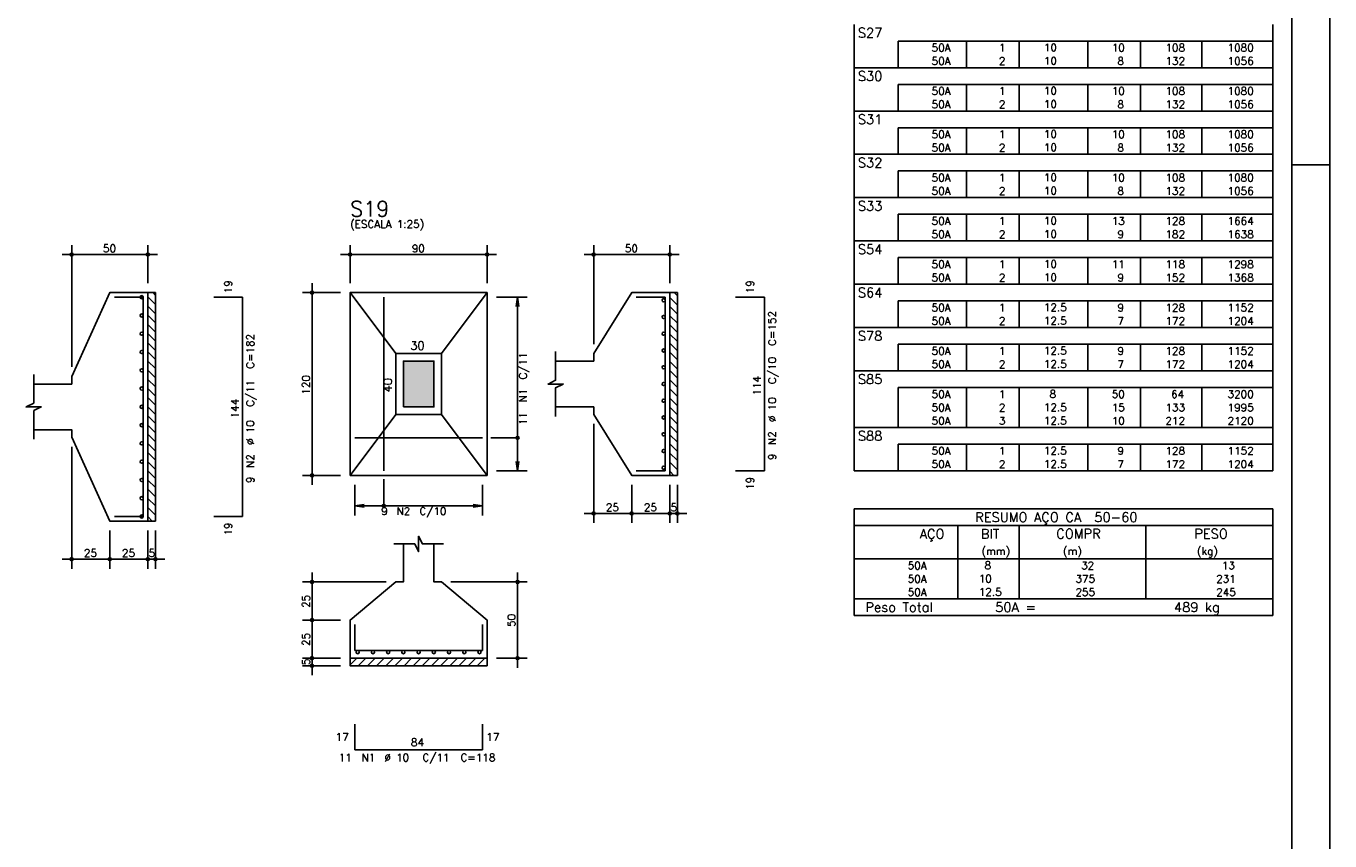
# Model space of a CAD drawing. Extents: x 0 to 119, y 0 to 84.
# Tile 12 of 13: x 85 to 119, y 42 to 63. Entities that reach past the tile are written whole.
import ezdxf

# ---------------------------------------------------------------- set-up
doc = ezdxf.new("R2010")
doc.units = 0
doc.header["$MEASUREMENT"] = 0
for name, color, linetype in [('1', 1, 'CONTINUOUS'), ('2', 2, 'CONTINUOUS'), ('3', 3, 'CONTINUOUS'), ('6', 6, 'CONTINUOUS'), ('7', 7, 'CONTINUOUS'), ('8', 8, 'CONTINUOUS'), ('9', 9, 'CONTINUOUS')]:
    doc.layers.add(name, color=color, linetype=linetype)
doc.styles.get("Standard").update_dxf_attribs({"font": 'ROMANS.SHX'})

msp = doc.modelspace()

# ---------------------------------------------------------------- linework, layer by layer
at = {"layer": '1', "linetype": 'Continuous'}
for p, q in [((118.900002, 0), (118.900002, 84.099998)), ((117.900002, 59.400002), (118.900002, 59.400002)), ((87.83733, 55.931621), (88.03733, 55.731621)), ((87.963897, 56.04547), (88.03733, 55.972037)), ((101.5528, 55.91988), (101.7528, 55.71988)), ((101.667626, 56.04547), (101.7528, 55.960296)), ((87.83733, 55.691204), (88.03733, 55.491204)), ((101.5528, 55.679464), (101.7528, 55.479464)), ((87.83733, 55.450788), (88.03733, 55.250788)), ((87.83733, 55.210372), (88.03733, 55.010372)), ((101.5528, 55.439048), (101.7528, 55.239048)), ((101.5528, 55.198631), (101.7528, 54.998631)), ((87.83733, 54.969956), (88.03733, 54.769956)), ((101.5528, 54.958215), (101.7528, 54.758215)), ((87.83733, 54.729539), (88.03733, 54.529539)), ((87.83733, 54.489123), (88.03733, 54.289123)), ((101.5528, 54.717799), (101.7528, 54.517799)), ((87.83733, 54.248707), (88.03733, 54.048707)), ((101.5528, 54.477382), (101.7528, 54.277382)), ((101.5528, 54.236966), (101.7528, 54.036966)), ((87.83733, 54.00829), (88.03733, 53.80829)), ((101.5528, 53.99655), (101.7528, 53.79655)), ((87.83733, 53.767874), (88.03733, 53.567874)), ((87.83733, 53.527458), (88.03733, 53.327458)), ((101.5528, 53.756133), (101.7528, 53.556133)), ((101.5528, 53.515717), (101.7528, 53.315717)), ((87.83733, 53.287041), (88.03733, 53.087041)), ((101.5528, 53.275301), (101.7528, 53.075301)), ((87.83733, 53.046625), (88.03733, 52.846625)), ((87.83733, 52.806209), (88.03733, 52.606209)), ((101.5528, 53.034885), (101.7528, 52.834885)), ((101.5528, 52.794468), (101.7528, 52.594468)), ((87.83733, 52.565792), (88.03733, 52.365792)), ((101.5528, 52.554052), (101.7528, 52.354052)), ((87.83733, 52.325376), (88.03733, 52.125376)), ((87.83733, 52.08496), (88.03733, 51.88496)), ((101.5528, 52.313636), (101.7528, 52.113636)), ((87.83733, 51.844544), (88.03733, 51.644544)), ((101.5528, 52.073219), (101.7528, 51.873219)), ((101.5528, 51.832803), (101.7528, 51.632803)), ((87.83733, 51.604127), (88.03733, 51.404127)), ((101.5528, 51.592387), (101.7528, 51.392387)), ((87.83733, 51.363711), (88.03733, 51.163711)), ((87.83733, 51.123295), (88.03733, 50.923295)), ((101.5528, 51.35197), (101.6593, 51.24547)), ((87.83733, 50.882878), (88.03733, 50.682878)), ((87.83733, 50.642462), (88.03733, 50.442462)), ((87.83733, 50.402046), (88.03733, 50.202046)), ((87.83733, 50.161629), (87.953489, 50.04547)), ((93.1528, 46.27162), (93.32665, 46.44547)), ((93.367066, 46.24547), (93.567066, 46.44547)), ((93.607482, 46.24547), (93.807482, 46.44547)), ((93.847899, 46.24547), (94.047899, 46.44547)), ((94.088315, 46.24547), (94.288315, 46.44547)), ((94.328731, 46.24547), (94.528731, 46.44547)), ((94.569147, 46.24547), (94.769147, 46.44547)), ((94.809564, 46.24547), (95.009564, 46.44547)), ((95.04998, 46.24547), (95.24998, 46.44547)), ((95.290396, 46.24547), (95.490396, 46.44547)), ((95.530813, 46.24547), (95.730813, 46.44547)), ((95.771229, 46.24547), (95.971229, 46.44547)), ((96.011645, 46.24547), (96.211645, 46.44547)), ((96.252062, 46.24547), (96.452062, 46.44547)), ((96.492478, 46.24547), (96.692478, 46.44547)), ((96.732894, 46.24547), (96.7528, 46.265376))]:
    msp.add_line(p, q, dxfattribs=at)
for points in [[(87.83733, 50.04547), (87.83733, 56.04547), (88.03733, 56.04547), (88.03733, 50.04547), (87.83733, 50.04547)], [(101.5528, 51.24547), (101.5528, 56.04547), (101.7528, 56.04547), (101.7528, 51.24547), (101.5528, 51.24547)], [(93.1528, 46.44547), (96.7528, 46.44547), (96.7528, 46.24547), (93.1528, 46.24547), (93.1528, 46.44547)]]:
    msp.add_lwpolyline(points, dxfattribs=at)
at = {"layer": '2', "linetype": 'Continuous'}
for p, q in [((106.4, 62.652507), (106.4, 63.090007)), ((117.4, 62.652507), (117.4, 63.090007)), ((106.4, 62.302507), (106.4, 62.652507)), ((117.4, 62.652507), (107.55, 62.652507)), ((107.55, 62.652507), (107.55, 62.302507)), ((109.35, 62.652507), (109.35, 62.302507)), ((110.73, 62.652507), (110.73, 62.302507)), ((112.54, 62.652507), (112.54, 62.302507)), ((113.92, 62.652507), (113.92, 62.302507)), ((115.53, 62.652507), (115.53, 62.302507)), ((117.4, 62.302507), (117.4, 62.652507)), ((106.4, 61.952507), (106.4, 62.302507)), ((107.55, 62.302507), (107.55, 61.952507)), ((109.35, 62.302507), (109.35, 61.952507)), ((110.73, 62.302507), (110.73, 61.952507)), ((112.54, 62.302507), (112.54, 61.952507)), ((113.92, 62.302507), (113.92, 61.952507)), ((115.53, 62.302507), (115.53, 61.952507)), ((117.4, 61.952507), (117.4, 62.302507)), ((106.4, 61.515007), (106.4, 61.952507)), ((106.4, 61.952507), (117.4, 61.952507)), ((117.4, 61.515007), (117.4, 61.952507)), ((106.4, 61.165007), (106.4, 61.515007)), ((117.4, 61.515007), (107.55, 61.515007)), ((107.55, 61.515007), (107.55, 61.165007)), ((109.35, 61.515007), (109.35, 61.165007)), ((110.73, 61.515007), (110.73, 61.165007)), ((112.54, 61.515007), (112.54, 61.165007)), ((113.92, 61.515007), (113.92, 61.165007)), ((115.53, 61.515007), (115.53, 61.165007)), ((117.4, 61.165007), (117.4, 61.515007)), ((106.4, 60.815007), (106.4, 61.165007)), ((107.55, 61.165007), (107.55, 60.815007)), ((109.35, 61.165007), (109.35, 60.815007)), ((110.73, 61.165007), (110.73, 60.815007)), ((112.54, 61.165007), (112.54, 60.815007)), ((113.92, 61.165007), (113.92, 60.815007)), ((115.53, 61.165007), (115.53, 60.815007)), ((117.4, 60.815007), (117.4, 61.165007)), ((106.4, 60.377507), (106.4, 60.815007)), ((106.4, 60.815007), (117.4, 60.815007)), ((117.4, 60.377507), (117.4, 60.815007)), ((106.4, 60.027507), (106.4, 60.377507)), ((117.4, 60.377507), (107.55, 60.377507)), ((107.55, 60.377507), (107.55, 60.027507)), ((109.35, 60.377507), (109.35, 60.027507)), ((110.73, 60.377507), (110.73, 60.027507)), ((112.54, 60.377507), (112.54, 60.027507)), ((113.92, 60.377507), (113.92, 60.027507)), ((115.53, 60.377507), (115.53, 60.027507)), ((117.4, 60.027507), (117.4, 60.377507)), ((106.4, 59.677508), (106.4, 60.027507)), ((107.55, 60.027507), (107.55, 59.677508)), ((109.35, 60.027507), (109.35, 59.677508)), ((110.73, 60.027507), (110.73, 59.677508)), ((112.54, 60.027507), (112.54, 59.677508)), ((113.92, 60.027507), (113.92, 59.677508)), ((115.53, 60.027507), (115.53, 59.677508)), ((117.4, 59.677508), (117.4, 60.027507)), ((106.4, 59.240008), (106.4, 59.677508)), ((106.4, 59.677508), (117.4, 59.677508)), ((117.4, 59.240008), (117.4, 59.677508)), ((106.4, 58.890008), (106.4, 59.240008)), ((117.4, 59.240008), (107.55, 59.240008)), ((107.55, 59.240008), (107.55, 58.890008)), ((109.35, 59.240008), (109.35, 58.890008)), ((110.73, 59.240008), (110.73, 58.890008)), ((112.54, 59.240008), (112.54, 58.890008)), ((113.92, 59.240008), (113.92, 58.890008)), ((115.53, 59.240008), (115.53, 58.890008)), ((117.4, 58.890008), (117.4, 59.240008)), ((106.4, 58.540008), (106.4, 58.890008)), ((107.55, 58.890008), (107.55, 58.540008)), ((109.35, 58.890008), (109.35, 58.540008)), ((110.73, 58.890008), (110.73, 58.540008)), ((112.54, 58.890008), (112.54, 58.540008)), ((113.92, 58.890008), (113.92, 58.540008)), ((115.53, 58.890008), (115.53, 58.540008)), ((117.4, 58.540008), (117.4, 58.890008)), ((106.4, 58.102508), (106.4, 58.540008)), ((106.4, 58.540008), (117.4, 58.540008)), ((117.4, 58.102508), (117.4, 58.540008)), ((106.4, 57.752508), (106.4, 58.102508)), ((117.4, 58.102508), (107.55, 58.102508)), ((107.55, 58.102508), (107.55, 57.752508)), ((109.35, 58.102508), (109.35, 57.752508)), ((110.73, 58.102508), (110.73, 57.752508)), ((112.54, 58.102508), (112.54, 57.752508)), ((113.92, 58.102508), (113.92, 57.752508)), ((115.53, 58.102508), (115.53, 57.752508)), ((117.4, 57.752508), (117.4, 58.102508)), ((106.4, 57.402508), (106.4, 57.752508)), ((107.55, 57.752508), (107.55, 57.402508)), ((109.35, 57.752508), (109.35, 57.402508)), ((110.73, 57.752508), (110.73, 57.402508)), ((112.54, 57.752508), (112.54, 57.402508)), ((113.92, 57.752508), (113.92, 57.402508)), ((115.53, 57.752508), (115.53, 57.402508)), ((117.4, 57.402508), (117.4, 57.752508)), ((85.83733, 54.09547), (85.83733, 57.29547)), ((87.83733, 56.29547), (87.83733, 57.29547)), ((93.1528, 56.29547), (93.1528, 57.29547)), ((96.7528, 56.29547), (96.7528, 57.29547)), ((99.5528, 54.69547), (99.5528, 57.29547)), ((101.5528, 56.29547), (101.5528, 57.29547)), ((106.4, 56.965008), (106.4, 57.402508)), ((106.4, 57.402508), (117.4, 57.402508)), ((117.4, 56.965008), (117.4, 57.402508)), ((88.08733, 57.04547), (85.58733, 57.04547)), ((92.9028, 57.04547), (97.0028, 57.04547)), ((101.8028, 57.04547), (99.3028, 57.04547)), ((106.4, 56.615008), (106.4, 56.965008)), ((117.4, 56.965008), (107.55, 56.965008)), ((107.55, 56.965008), (107.55, 56.615008)), ((109.35, 56.965008), (109.35, 56.615008)), ((110.73, 56.965008), (110.73, 56.615008)), ((112.54, 56.965008), (112.54, 56.615008)), ((113.92, 56.965008), (113.92, 56.615008)), ((115.53, 56.965008), (115.53, 56.615008)), ((117.4, 56.615008), (117.4, 56.965008)), ((106.4, 56.265008), (106.4, 56.615008)), ((107.55, 56.615008), (107.55, 56.265008)), ((109.35, 56.615008), (109.35, 56.265008)), ((110.73, 56.615008), (110.73, 56.265008)), ((112.54, 56.615008), (112.54, 56.265008)), ((113.92, 56.615008), (113.92, 56.265008)), ((115.53, 56.615008), (115.53, 56.265008)), ((117.4, 56.265008), (117.4, 56.615008)), ((92.1528, 50.99547), (92.1528, 56.29547)), ((106.4, 55.827508), (106.4, 56.265008)), ((106.4, 56.265008), (117.4, 56.265008)), ((117.4, 55.827508), (117.4, 56.265008)), ((87.83733, 56.04547), (87.83733, 56.04547)), ((92.9028, 56.04547), (91.9028, 56.04547)), ((93.1528, 56.04547), (93.1528, 56.04547)), ((93.1528, 56.04547), (93.1528, 56.04547)), ((96.7528, 56.04547), (96.7528, 56.04547)), ((96.7528, 55.92547), (96.7528, 55.92547)), ((97.0028, 55.92547), (97.8028, 55.92547)), ((97.5528, 55.92547), (97.520168, 55.677609)), ((97.5528, 51.36547), (97.5528, 55.92547)), ((97.5528, 55.92547), (97.585432, 55.677609)), ((101.5528, 56.04547), (101.5528, 56.04547)), ((106.4, 55.477508), (106.4, 55.827508)), ((117.4, 55.827508), (107.55, 55.827508)), ((107.55, 55.827508), (107.55, 55.477508)), ((109.35, 55.827508), (109.35, 55.477508)), ((110.73, 55.827508), (110.73, 55.477508)), ((112.54, 55.827508), (112.54, 55.477508)), ((113.92, 55.827508), (113.92, 55.477508)), ((115.53, 55.827508), (115.53, 55.477508)), ((117.4, 55.477508), (117.4, 55.827508)), ((106.4, 55.127508), (106.4, 55.477508)), ((107.55, 55.477508), (107.55, 55.127508)), ((109.35, 55.477508), (109.35, 55.127508)), ((110.73, 55.477508), (110.73, 55.127508)), ((112.54, 55.477508), (112.54, 55.127508)), ((113.92, 55.477508), (113.92, 55.127508)), ((115.53, 55.477508), (115.53, 55.127508)), ((117.4, 55.127508), (117.4, 55.477508)), ((106.4, 54.690008), (106.4, 55.127508)), ((106.4, 55.127508), (117.4, 55.127508)), ((117.4, 54.690008), (117.4, 55.127508)), ((106.4, 54.340008), (106.4, 54.690008)), ((117.4, 54.690008), (107.55, 54.690008)), ((107.55, 54.690008), (107.55, 54.340008)), ((109.35, 54.690008), (109.35, 54.340008)), ((110.73, 54.690008), (110.73, 54.340008)), ((112.54, 54.690008), (112.54, 54.340008)), ((113.92, 54.690008), (113.92, 54.340008)), ((115.53, 54.690008), (115.53, 54.340008)), ((117.4, 54.340008), (117.4, 54.690008)), ((99.5528, 54.44547), (99.5528, 54.44547)), ((106.4, 53.990008), (106.4, 54.340008)), ((107.55, 54.340008), (107.55, 53.990008)), ((109.35, 54.340008), (109.35, 53.990008)), ((110.73, 54.340008), (110.73, 53.990008)), ((112.54, 54.340008), (112.54, 53.990008)), ((113.92, 54.340008), (113.92, 53.990008)), ((115.53, 54.340008), (115.53, 53.990008)), ((117.4, 53.990008), (117.4, 54.340008)), ((85.83733, 53.84547), (85.83733, 53.84547)), ((106.4, 53.552508), (106.4, 53.990008)), ((106.4, 53.990008), (117.4, 53.990008)), ((117.4, 53.552508), (117.4, 53.990008)), ((106.4, 53.202509), (106.4, 53.552508)), ((117.4, 53.552508), (107.55, 53.552508)), ((107.55, 53.552508), (107.55, 53.202509)), ((109.35, 53.552508), (109.35, 53.202509)), ((110.73, 53.552508), (110.73, 53.202509)), ((112.54, 53.552508), (112.54, 53.202509)), ((113.92, 53.552508), (113.92, 53.202509)), ((115.53, 53.552508), (115.53, 53.202509)), ((117.4, 53.202509), (117.4, 53.552508)), ((106.4, 52.852509), (106.4, 53.202509)), ((107.55, 53.202509), (107.55, 52.852509)), ((109.35, 53.202509), (109.35, 52.852509)), ((110.73, 53.202509), (110.73, 52.852509)), ((112.54, 53.202509), (112.54, 52.852509)), ((113.92, 53.202509), (113.92, 52.852509)), ((115.53, 53.202509), (115.53, 52.852509)), ((117.4, 52.852509), (117.4, 53.202509)), ((99.5528, 52.84547), (99.5528, 52.84547)), ((106.4, 52.502509), (106.4, 52.852509)), ((107.55, 52.852509), (107.55, 52.502509)), ((109.35, 52.852509), (109.35, 52.502509)), ((110.73, 52.852509), (110.73, 52.502509)), ((112.54, 52.852509), (112.54, 52.502509)), ((113.92, 52.852509), (113.92, 52.502509)), ((115.53, 52.852509), (115.53, 52.502509)), ((117.4, 52.502509), (117.4, 52.852509)), ((99.5528, 52.59547), (99.5528, 49.99547)), ((106.4, 52.065009), (106.4, 52.502509)), ((106.4, 52.502509), (117.4, 52.502509)), ((117.4, 52.065009), (117.4, 52.502509)), ((85.83733, 52.24547), (85.83733, 52.24547)), ((85.83733, 51.99547), (85.83733, 48.79547)), ((106.4, 51.715009), (106.4, 52.065009)), ((117.4, 52.065009), (107.55, 52.065009)), ((107.55, 52.065009), (107.55, 51.715009)), ((109.35, 52.065009), (109.35, 51.715009)), ((110.73, 52.065009), (110.73, 51.715009)), ((112.54, 52.065009), (112.54, 51.715009)), ((113.92, 52.065009), (113.92, 51.715009)), ((115.53, 52.065009), (115.53, 51.715009)), ((117.4, 51.715009), (117.4, 52.065009)), ((97.5528, 51.36547), (97.520168, 51.613331)), ((97.5528, 51.36547), (97.585432, 51.613331)), ((106.4, 51.365009), (106.4, 51.715009)), ((107.55, 51.715009), (107.55, 51.365009)), ((109.35, 51.715009), (109.35, 51.365009)), ((110.73, 51.715009), (110.73, 51.365009)), ((112.54, 51.715009), (112.54, 51.365009)), ((113.92, 51.715009), (113.92, 51.365009)), ((115.53, 51.715009), (115.53, 51.365009)), ((117.4, 51.365009), (117.4, 51.715009)), ((92.9028, 51.24547), (91.9028, 51.24547)), ((93.1528, 51.24547), (93.1528, 51.24547)), ((93.2728, 51.24547), (93.2728, 51.24547)), ((96.6328, 51.24547), (96.6328, 51.24547)), ((96.7528, 51.36547), (96.7528, 51.36547)), ((97.0028, 51.36547), (97.8028, 51.36547)), ((100.5528, 51.24547), (100.5528, 51.24547)), ((100.5528, 51.24547), (100.5528, 51.24547)), ((101.5528, 51.24547), (101.5528, 51.24547)), ((101.5528, 51.24547), (101.5528, 51.24547)), ((101.7528, 51.24547), (101.7528, 51.24547)), ((106.4, 51.365009), (117.4, 51.365009)), ((93.2728, 50.99547), (93.2728, 50.19547)), ((96.6328, 50.99547), (96.6328, 50.19547)), ((100.5528, 50.99547), (100.5528, 49.99547)), ((100.5528, 50.99547), (100.5528, 49.99547)), ((101.5528, 50.99547), (101.5528, 49.99547)), ((101.5528, 50.99547), (101.5528, 49.99547)), ((101.7528, 50.99547), (101.7528, 49.99547)), ((93.2728, 50.44547), (93.520661, 50.478102)), ((93.2728, 50.44547), (96.6328, 50.44547)), ((93.2728, 50.44547), (93.520661, 50.412838)), ((96.6328, 50.44547), (96.384939, 50.478102)), ((96.6328, 50.44547), (96.384939, 50.412838)), ((86.83733, 50.04547), (86.83733, 50.04547)), ((86.83733, 50.04547), (86.83733, 50.04547)), ((87.83733, 50.04547), (87.83733, 50.04547)), ((87.83733, 50.04547), (87.83733, 50.04547)), ((88.03733, 50.04547), (88.03733, 50.04547)), ((100.8028, 50.24547), (99.3028, 50.24547)), ((101.8028, 50.24547), (100.3028, 50.24547)), ((101.3028, 50.24547), (102.0028, 50.24547)), ((106.4, 50.365009), (106.4, 49.052509)), ((106.4, 50.365009), (117.4, 50.365009)), ((117.4, 50.365009), (117.4, 49.052509)), ((86.83733, 49.79547), (86.83733, 48.79547)), ((86.83733, 49.79547), (86.83733, 48.79547)), ((87.83733, 49.79547), (87.83733, 48.79547)), ((87.83733, 49.79547), (87.83733, 48.79547)), ((88.03733, 49.79547), (88.03733, 48.79547)), ((106.4, 49.927509), (117.4, 49.927509)), ((109.12, 49.052509), (109.12, 49.927509)), ((110.73, 49.052509), (110.73, 49.927509)), ((114.065, 49.052509), (114.065, 49.927509)), ((87.08733, 49.04547), (85.58733, 49.04547)), ((88.08733, 49.04547), (86.58733, 49.04547)), ((87.58733, 49.04547), (88.28733, 49.04547)), ((106.4, 49.052509), (117.4, 49.052509)), ((106.4, 48.702509), (106.4, 49.052509)), ((109.12, 49.052509), (109.12, 48.702509)), ((110.73, 48.702509), (110.73, 49.052509)), ((114.065, 49.052509), (114.065, 48.702509)), ((117.4, 48.702509), (117.4, 49.052509)), ((92.1528, 47.19547), (92.1528, 48.69547)), ((97.5528, 46.19547), (97.5528, 48.69547)), ((106.4, 48.352508), (106.4, 48.702509)), ((109.12, 48.702509), (109.12, 48.352509)), ((110.73, 48.352508), (110.73, 48.702509)), ((114.065, 48.702509), (114.065, 48.352508)), ((117.4, 48.352508), (117.4, 48.702509)), ((94.1028, 48.44547), (91.9028, 48.44547)), ((94.3528, 48.44547), (94.3528, 48.44547)), ((95.5528, 48.44547), (95.5528, 48.44547)), ((95.8028, 48.44547), (97.8028, 48.44547)), ((106.4, 48.002508), (106.4, 48.352508)), ((109.12, 48.352508), (109.12, 48.002508)), ((110.73, 48.002508), (110.73, 48.352508)), ((114.065, 48.352508), (114.065, 48.002508)), ((117.4, 48.002508), (117.4, 48.352508)), ((106.4, 48.002508), (117.4, 48.002508)), ((106.4, 47.565008), (106.4, 48.002508)), ((106.4, 48.002508), (117.4, 48.002508)), ((117.4, 47.565008), (117.4, 48.002508)), ((92.1528, 46.19547), (92.1528, 47.69547)), ((92.9028, 47.44547), (91.9028, 47.44547)), ((92.9028, 47.44547), (91.9028, 47.44547)), ((93.1528, 47.44547), (93.1528, 47.44547)), ((93.1528, 47.44547), (93.1528, 47.44547)), ((117.4, 47.565008), (106.4, 47.565008)), ((106.4, 47.565008), (117.4, 47.565008)), ((92.1528, 45.99547), (92.1528, 46.69547)), ((92.9028, 46.44547), (91.9028, 46.44547)), ((92.9028, 46.44547), (91.9028, 46.44547)), ((93.1528, 46.44547), (93.1528, 46.44547)), ((93.1528, 46.44547), (93.1528, 46.44547)), ((96.7528, 46.44547), (96.7528, 46.44547)), ((97.0028, 46.44547), (97.8028, 46.44547)), ((92.9028, 46.24547), (91.9028, 46.24547)), ((93.1528, 46.24547), (93.1528, 46.24547))]:
    msp.add_line(p, q, dxfattribs=at)
for points in [[(84.83733, 52.44547), (85.83733, 52.44547), (85.83733, 52.24547), (86.83733, 50.04547), (87.83733, 50.04547), (87.83733, 56.04547), (86.83733, 56.04547), (85.83733, 53.84547), (85.83733, 53.64547), (84.83733, 53.64547)], [(93.1528, 51.24547), (96.7528, 51.24547), (96.7528, 56.04547), (93.1528, 56.04547), (93.1528, 51.24547)], [(94.3528, 54.44547), (93.1528, 56.04547)], [(95.5528, 54.44547), (96.7528, 56.04547)], [(98.5528, 53.04547), (99.5528, 53.04547), (99.5528, 52.84547), (100.5528, 51.24547), (101.5528, 51.24547), (101.5528, 56.04547), (100.5528, 56.04547), (99.5528, 54.44547), (99.5528, 54.24547), (98.5528, 54.24547)], [(98.5528, 52.79547), (98.5528, 53.54547), (98.7528, 53.64547), (98.3528, 53.64547), (98.5528, 53.74547), (98.5528, 54.49547)], [(94.3528, 52.84547), (95.5528, 52.84547), (95.5528, 54.44547), (94.3528, 54.44547), (94.3528, 52.84547)], [(94.5528, 53.04547), (95.3528, 53.04547), (95.3528, 54.24547), (94.5528, 54.24547), (94.5528, 53.04547)], [(84.83733, 52.19547), (84.83733, 52.94547), (85.03733, 53.04547), (84.63733, 53.04547), (84.83733, 53.14547), (84.83733, 53.89547)], [(94.3528, 52.84547), (93.1528, 51.24547)], [(95.5528, 52.84547), (96.7528, 51.24547)], [(97.5528, 52.23047), (96.8528, 52.23047)], [(94.0378, 50.44547), (94.0378, 51.14547)], [(94.5528, 49.44547), (94.5528, 48.44547), (94.3528, 48.44547), (93.1528, 47.44547), (93.1528, 46.44547), (96.7528, 46.44547), (96.7528, 47.44547), (95.5528, 48.44547), (95.3528, 48.44547), (95.3528, 49.44547)], [(94.3028, 49.44547), (94.8528, 49.44547), (94.9528, 49.24547), (94.9528, 49.64547), (95.0528, 49.44547), (95.6028, 49.44547)]]:
    msp.add_lwpolyline(points, dxfattribs=at)
for centre, radius in [((85.83733, 57.04547), 0.04), ((85.83733, 57.04547), 0.02), ((87.83733, 57.04547), 0.04), ((87.83733, 57.04547), 0.02), ((93.1528, 57.04547), 0.04), ((93.1528, 57.04547), 0.02), ((96.7528, 57.04547), 0.04), ((96.7528, 57.04547), 0.02), ((99.5528, 57.04547), 0.04), ((99.5528, 57.04547), 0.02), ((101.5528, 57.04547), 0.04), ((101.5528, 57.04547), 0.02), ((92.1528, 56.04547), 0.04), ((92.1528, 56.04547), 0.02), ((97.5528, 52.23047), 0.04), ((92.1528, 51.24547), 0.04), ((92.1528, 51.24547), 0.02), ((94.0378, 50.44547), 0.04), ((99.5528, 50.24547), 0.04), ((99.5528, 50.24547), 0.02), ((100.5528, 50.24547), 0.04), ((100.5528, 50.24547), 0.04), ((100.5528, 50.24547), 0.02), ((100.5528, 50.24547), 0.02), ((101.5528, 50.24547), 0.04), ((101.5528, 50.24547), 0.04), ((101.5528, 50.24547), 0.02), ((101.5528, 50.24547), 0.02), ((101.7528, 50.24547), 0.04), ((101.7528, 50.24547), 0.02), ((85.83733, 49.04547), 0.04), ((85.83733, 49.04547), 0.02), ((86.83733, 49.04547), 0.04), ((86.83733, 49.04547), 0.04), ((86.83733, 49.04547), 0.02), ((86.83733, 49.04547), 0.02), ((87.83733, 49.04547), 0.04), ((87.83733, 49.04547), 0.04), ((87.83733, 49.04547), 0.02), ((87.83733, 49.04547), 0.02), ((88.03733, 49.04547), 0.04), ((88.03733, 49.04547), 0.02), ((92.1528, 48.44547), 0.04), ((92.1528, 48.44547), 0.02), ((97.5528, 48.44547), 0.04), ((97.5528, 48.44547), 0.02), ((92.1528, 47.44547), 0.04), ((92.1528, 47.44547), 0.04), ((92.1528, 47.44547), 0.02), ((92.1528, 47.44547), 0.02), ((92.1528, 46.44547), 0.04), ((92.1528, 46.44547), 0.04), ((92.1528, 46.24547), 0.04), ((92.1528, 46.44547), 0.02), ((92.1528, 46.44547), 0.02), ((92.1528, 46.24547), 0.02), ((97.5528, 46.44547), 0.04), ((97.5528, 46.44547), 0.02)]:
    msp.add_circle(centre, radius, dxfattribs=at)
at = {"layer": '3', "linetype": 'Continuous'}
for centre in [(87.67602, 55.92547), (101.39149, 55.84547), (87.67602, 55.44547), (101.39149, 55.40547), (87.67602, 54.96547), (101.39149, 54.96547), (87.67602, 54.48547), (101.39149, 54.52547), (87.67602, 54.00547), (101.39149, 54.08547), (87.67602, 53.52547), (101.39149, 53.64547), (101.39149, 53.20547), (87.67602, 53.04547), (101.39149, 52.76547), (87.67602, 52.56547), (87.67602, 52.08547), (101.39149, 52.32547), (101.39149, 51.88547), (87.67602, 51.60547), (101.39149, 51.44547), (87.67602, 51.12547), (87.67602, 50.64547), (87.67602, 50.16547), (93.3528, 46.60416), (93.7528, 46.60416), (94.1528, 46.60416), (94.5528, 46.60416), (94.9528, 46.60416), (95.3528, 46.60416), (95.7528, 46.60416), (96.1528, 46.60416), (96.5528, 46.60416)]:
    msp.add_circle(centre, 0.04131, dxfattribs=at)
at = {"layer": '6', "linetype": 'Continuous'}
for p, q in [((87.71733, 55.92547), (86.95733, 55.92547)), ((87.71733, 50.16547), (87.71733, 55.92547)), ((90.32733, 55.92547), (89.56733, 55.92547)), ((90.32733, 50.16547), (90.32733, 55.92547)), ((94.0378, 51.36547), (94.0378, 55.92547)), ((101.4328, 55.92547), (100.6728, 55.92547)), ((101.4328, 51.36547), (101.4328, 55.92547)), ((104.0428, 55.92547), (103.2828, 55.92547)), ((104.0428, 51.36547), (104.0428, 55.92547)), ((93.2728, 52.23047), (96.6328, 52.23047)), ((100.6728, 51.36547), (101.4328, 51.36547)), ((103.2828, 51.36547), (104.0428, 51.36547)), ((86.95733, 50.16547), (87.71733, 50.16547)), ((89.56733, 50.16547), (90.32733, 50.16547)), ((93.2728, 47.32547), (93.2728, 46.64547)), ((96.6328, 46.64547), (96.6328, 47.32547)), ((93.2728, 46.64547), (96.6328, 46.64547)), ((93.2728, 44.71547), (93.2728, 44.03547)), ((96.6328, 44.03547), (96.6328, 44.71547)), ((93.2728, 44.03547), (96.6328, 44.03547))]:
    msp.add_line(p, q, dxfattribs=at)
at = {"layer": '8', "linetype": 'Continuous'}
msp.add_line((117.900002, 1), (117.900002, 83.099998), dxfattribs=at)
at = {"layer": '9', "linetype": 'Continuous'}
for points in [[(94.5528, 53.04547), (95.3528, 53.04547), (95.3528, 54.24547)], [(94.5528, 53.04547), (95.3528, 54.24547), (94.5528, 54.24547)], [(94.5528, 53.04547), (94.5528, 54.24547), (94.5528, 53.04547)]]:
    msp.add_solid(points, dxfattribs=at)

# ---------------------------------------------------------------- texts
at = {"layer": '2', "linetype": 'Continuous'}
for s, height, p in [('S27', 0.25, (106.495798, 62.746257)), ('     50A', 0.2, (107.689661, 62.377507)), ('  1', 0.2, (109.93, 62.377507)), ('   10  ', 0.2, (110.936543, 62.383551)), ('   10', 0.2, (112.72, 62.377507)), ('   108', 0.2, (114.13, 62.377507)), ('   1080', 0.2, (115.763622, 62.377507)), ('     50A', 0.2, (107.689661, 62.027507)), ('  2', 0.2, (109.93, 62.027507)), ('   10  ', 0.2, (110.936543, 62.033551)), ('    8', 0.2, (112.72, 62.027507)), ('   132', 0.2, (114.13, 62.027507)), ('   1056', 0.2, (115.763622, 62.027507)), ('S30', 0.25, (106.495798, 61.608757)), ('     50A', 0.2, (107.689661, 61.240007)), ('  1', 0.2, (109.93, 61.240007)), ('   10  ', 0.2, (110.936543, 61.246051)), ('   10', 0.2, (112.72, 61.240007)), ('   108', 0.2, (114.13, 61.240007)), ('   1080', 0.2, (115.763622, 61.240007)), ('     50A', 0.2, (107.689661, 60.890007)), ('  2', 0.2, (109.93, 60.890007)), ('   10  ', 0.2, (110.936543, 60.896051)), ('    8', 0.2, (112.72, 60.890007)), ('   132', 0.2, (114.13, 60.890007)), ('   1056', 0.2, (115.763622, 60.890007)), ('S31', 0.25, (106.495798, 60.471257)), ('     50A', 0.2, (107.689661, 60.102507)), ('  1', 0.2, (109.93, 60.102507)), ('   10  ', 0.2, (110.936543, 60.108551)), ('   10', 0.2, (112.72, 60.102507)), ('   108', 0.2, (114.13, 60.102507)), ('   1080', 0.2, (115.763622, 60.102507)), ('   10  ', 0.2, (110.936543, 59.758551)), ('     50A', 0.2, (107.689661, 59.752507)), ('  2', 0.2, (109.93, 59.752507)), ('    8', 0.2, (112.72, 59.752507)), ('   132', 0.2, (114.13, 59.752507)), ('   1056', 0.2, (115.763622, 59.752507)), ('S32', 0.25, (106.495798, 59.333758)), ('     50A', 0.2, (107.689661, 58.965007)), ('  1', 0.2, (109.93, 58.965007)), ('   10  ', 0.2, (110.936543, 58.971051)), ('   10', 0.2, (112.72, 58.965007)), ('   108', 0.2, (114.13, 58.965007)), ('   1080', 0.2, (115.763622, 58.965007)), ('     50A', 0.2, (107.689661, 58.615008)), ('  2', 0.2, (109.93, 58.615008)), ('   10  ', 0.2, (110.936543, 58.621051)), ('    8', 0.2, (112.72, 58.615008)), ('   132', 0.2, (114.13, 58.615008)), ('   1056', 0.2, (115.763622, 58.615008)), ('S33', 0.25, (106.495798, 58.196258)), ('(ESCALA 1:25)', 0.2, (93.1528, 57.74547)), ('     50A', 0.2, (107.689661, 57.827508)), ('  1', 0.2, (109.93, 57.827508)), ('   10  ', 0.2, (110.936543, 57.833552)), ('   13', 0.2, (112.72, 57.827508)), ('   128', 0.2, (114.13, 57.827508)), ('   1664', 0.2, (115.763622, 57.827508)), ('     50A', 0.2, (107.689661, 57.477508)), ('  2', 0.2, (109.93, 57.477508)), ('   10  ', 0.2, (110.936543, 57.483552)), ('    9', 0.2, (112.72, 57.477508)), ('   182', 0.2, (114.13, 57.477508)), ('   1638', 0.2, (115.763622, 57.477508)), ('50', 0.2, (86.65733, 57.10547)), ('90', 0.2, (94.7728, 57.10547)), ('50', 0.2, (100.3728, 57.10547)), ('S54', 0.25, (106.495798, 57.058758)), ('     50A', 0.2, (107.689661, 56.690008)), ('  1', 0.2, (109.93, 56.690008)), ('   10  ', 0.2, (110.936543, 56.696052)), ('   11', 0.2, (112.72, 56.690008)), ('   118', 0.2, (114.13, 56.690008)), ('   1298', 0.2, (115.763622, 56.690008)), ('     50A', 0.2, (107.689661, 56.340008)), ('  2', 0.2, (109.93, 56.340008)), ('   10  ', 0.2, (110.936543, 56.346052)), ('    9', 0.2, (112.72, 56.340008)), ('   152', 0.2, (114.13, 56.340008)), ('   1368', 0.2, (115.763622, 56.340008)), ('S64', 0.25, (106.495798, 55.921258)), ('     50A', 0.2, (107.689661, 55.552508)), ('  1', 0.2, (109.93, 55.552508)), ('   12.5', 0.2, (110.936543, 55.558552)), ('    9', 0.2, (112.72, 55.552508)), ('   128', 0.2, (114.13, 55.552508)), ('   1152', 0.2, (115.763622, 55.552508)), ('     50A', 0.2, (107.689661, 55.202508)), ('  2', 0.2, (109.93, 55.202508)), ('   12.5', 0.2, (110.936543, 55.208552)), ('    7', 0.2, (112.72, 55.202508)), ('   172', 0.2, (114.13, 55.202508)), ('   1204', 0.2, (115.763622, 55.202508)), ('S78', 0.25, (106.495798, 54.783758)), ('30', 0.22, (94.7328, 54.54547)), ('     50A', 0.2, (107.689661, 54.415008)), ('  1', 0.2, (109.93, 54.415008)), ('   12.5', 0.2, (110.936543, 54.421052)), ('    9', 0.2, (112.72, 54.415008)), ('   128', 0.2, (114.13, 54.415008)), ('   1152', 0.2, (115.763622, 54.415008)), ('     50A', 0.2, (107.689661, 54.065008)), ('  2', 0.2, (109.93, 54.065008)), ('   12.5', 0.2, (110.936543, 54.071052)), ('    7', 0.2, (112.72, 54.065008)), ('   172', 0.2, (114.13, 54.065008)), ('   1204', 0.2, (115.763622, 54.065008)), ('S85', 0.25, (106.495798, 53.646258)), ('     50A', 0.2, (107.689661, 53.277508)), ('  1', 0.2, (109.93, 53.277508)), ('    8  ', 0.2, (110.936543, 53.283552)), ('   50', 0.2, (112.72, 53.277508)), ('    64', 0.2, (114.13, 53.277508)), ('   3200', 0.2, (115.763622, 53.277508)), ('     50A', 0.2, (107.689661, 52.927508)), ('  2', 0.2, (109.93, 52.927508)), ('   12.5', 0.2, (110.936543, 52.933552)), ('   15', 0.2, (112.72, 52.927508)), ('   133', 0.2, (114.13, 52.927508)), ('   1995', 0.2, (115.763622, 52.927508)), ('     50A', 0.2, (107.689661, 52.577509)), ('  3', 0.2, (109.93, 52.577509)), ('   12.5', 0.2, (110.936543, 52.583552)), ('   10', 0.2, (112.72, 52.577509)), ('   212', 0.2, (114.13, 52.577509)), ('   2120', 0.2, (115.763622, 52.577509)), ('S88', 0.25, (106.495798, 52.158759)), ('     50A', 0.2, (107.689661, 51.790009)), ('  1', 0.2, (109.93, 51.790009)), ('   12.5', 0.2, (110.936543, 51.796053)), ('    9', 0.2, (112.72, 51.790009)), ('   128', 0.2, (114.13, 51.790009)), ('   1152', 0.2, (115.763622, 51.790009)), ('     50A', 0.2, (107.689661, 51.440009)), ('  2', 0.2, (109.93, 51.440009)), ('   12.5', 0.2, (110.936543, 51.446053)), ('    7', 0.2, (112.72, 51.440009)), ('   172', 0.2, (114.13, 51.440009)), ('   1204', 0.2, (115.763622, 51.440009)), ('9', 0.2, (93.9728, 50.20547)), ('N2', 0.2, (94.3728, 50.20547)), ('C/10', 0.2, (94.9728, 50.20547)), ('25', 0.2, (99.8728, 50.30547)), ('25', 0.2, (100.8728, 50.30547)), ('5', 0.2, (101.5728, 50.30547)), ('RESUMO AÇO CA  50-60', 0.25, (109.580497, 50.021259)), ('AÇO', 0.25, (108.11958, 49.583759)), ('BIT', 0.25, (109.73, 49.583759)), ('COMPR', 0.25, (111.708841, 49.58736)), ('PESO', 0.25, (115.33784, 49.58736)), ('(mm)', 0.2, (109.743861, 49.156259)), ('(m)', 0.2, (111.886146, 49.156259)), ('(kg)', 0.2, (115.406442, 49.156259)), ('25', 0.2, (86.15733, 49.10547)), ('25', 0.2, (87.15733, 49.10547)), ('5', 0.2, (87.85733, 49.10547)), ('     50A', 0.2, (107.059661, 48.777509)), ('    8  ', 0.2, (109.226542, 48.783553)), ('      32', 0.2, (111.467658, 48.777509)), ('     13', 0.2, (115.315265, 48.777509)), ('     50A', 0.2, (107.059661, 48.427508)), ('   10  ', 0.2, (109.226542, 48.433552)), ('     375', 0.2, (111.467658, 48.427509)), ('    231', 0.2, (115.315265, 48.427509)), ('     50A', 0.2, (107.059661, 48.077508)), ('   12.5', 0.2, (109.226542, 48.083552)), ('     255', 0.2, (111.467658, 48.077509)), ('    245', 0.2, (115.315265, 48.077509)), ('Peso Total        50A =', 0.25, (106.692829, 47.658758)), ('    489 kg', 0.25, (114.057004, 47.658758)), ('17', 0.2, (92.7728, 44.27547)), ('84', 0.2, (94.7528, 44.13547)), ('17', 0.2, (96.7328, 44.27547)), ('11', 0.2, (92.8528, 43.73547)), ('N1', 0.2, (93.4528, 43.73547)), ('%%c 10', 0.2, (94.0528, 43.73547)), ('C/11', 0.2, (95.0528, 43.73547)), ('C=118', 0.2, (96.0528, 43.73547))]:
    msp.add_text(s, height=height, dxfattribs=at).set_placement(p)
for s, height, p in [('19', 0.2, (90.04733, 56.02547)), ('19', 0.2, (103.7628, 56.02547)), ('C=152', 0.2, (104.3428, 54.64547)), ('C=182', 0.2, (90.62733, 54.04547)), ('C/11', 0.2, (97.7928, 53.76547)), ('C/10', 0.2, (104.3428, 53.64547)), ('120', 0.2, (92.0928, 53.36547)), ('C/11', 0.2, (90.62733, 53.04547)), ('40', 0.22, (94.2528, 53.42547)), ('N1', 0.2, (97.7928, 53.16547)), ('114', 0.2, (103.9428, 53.34547)), ('144', 0.2, (90.22733, 52.74547)), ('%%c 10', 0.2, (104.3428, 52.64547)), ('11', 0.2, (97.7928, 52.56547)), ('%%c 10', 0.2, (90.62733, 52.04547)), ('N2', 0.2, (104.3428, 52.04547)), ('N2', 0.2, (90.62733, 51.44547)), ('9', 0.2, (104.3428, 51.64547)), ('9', 0.2, (90.62733, 51.04547)), ('19', 0.2, (103.7628, 50.86547)), ('19', 0.2, (90.04733, 49.66547)), ('25', 0.2, (92.0928, 47.76547)), ('50', 0.2, (97.4928, 47.26547)), ('25', 0.2, (92.0928, 46.76547)), ('5', 0.2, (92.0928, 46.26547))]:
    msp.add_text(s, height=height, rotation=90, dxfattribs=at).set_placement(p)
at = {"layer": '7', "linetype": 'Continuous'}
msp.add_text('S19', height=0.4, dxfattribs=at).set_placement((93.1528, 58.04547))

doc.saveas('drawing.dxf')
